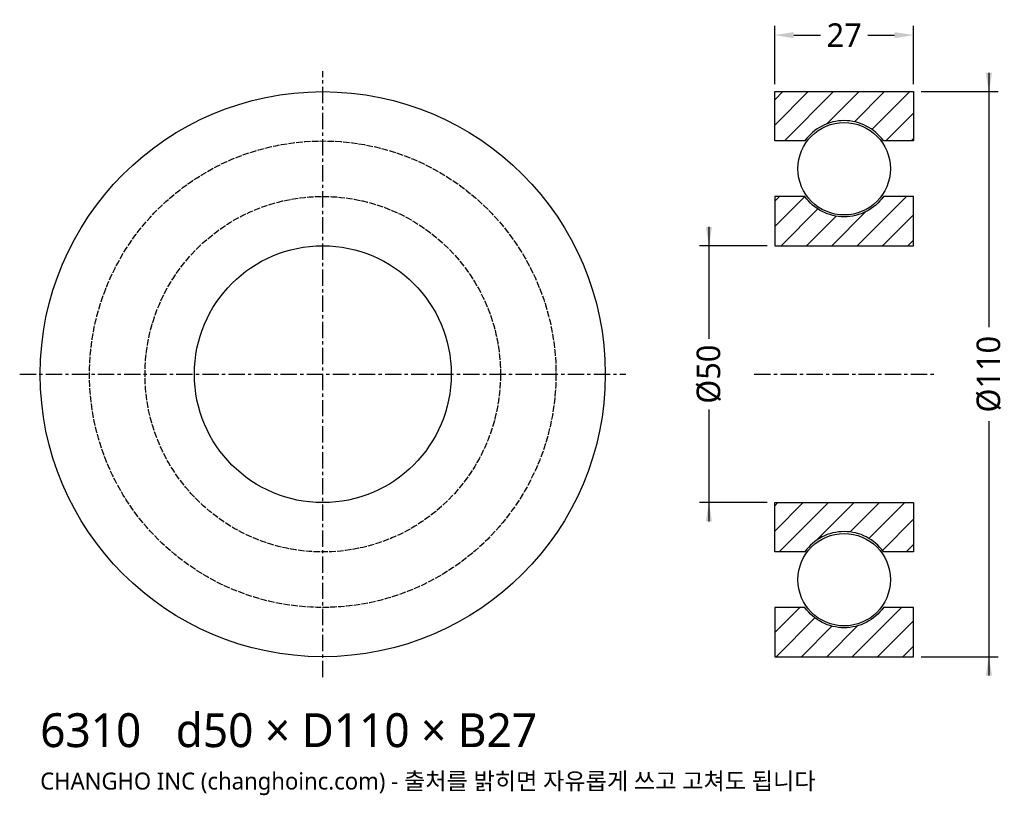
# Model space of a CAD drawing. Header units: millimetres. Extents: x -59 to 133, y -82 to 69.
import ezdxf

# ---------------------------------------------------------------- set-up
doc = ezdxf.new("R2010")
doc.units = ezdxf.units.MM
doc.linetypes.add('CENTER', pattern=[5.08, 3.175, -0.635, 0.635, -0.635])
doc.linetypes.add('DASHED', pattern=[1.524, 1.27, -0.254])
for name, color, linetype in [('문자', 7, 'CONTINUOUS'), ('숨은선', 3, 'DASHED'), ('외형선', 7, 'CONTINUOUS'), ('중심선', 1, 'CENTER'), ('치수', 4, 'CONTINUOUS'), ('해칭', 8, 'CONTINUOUS')]:
    doc.layers.add(name, color=color, linetype=linetype)
doc.styles.add('CH_KOR', font='malgun.ttf')
doc.dimstyles.new('CH_DIM', dxfattribs={"dimtxt": 2.5, "dimasz": 2, "dimexe": 1, "dimexo": 0.8, "dimgap": 0.8, "dimtad": 1, "dimdec": 0, "dimtxsty": 'CH_KOR', "dimcen": 2.5, "dimclrd": 4, "dimclre": 4, "dimclrt": 4, "dimazin": 3, "dimtfac": 1, "dimtmove": 0, "dimatfit": 3})

# ---------------------------------------------------------------- blocks, each defined once
blk = doc.blocks.new('_CLOSEDFILLED')
at = {"color": 0, "linetype": 'BYBLOCK'}
blk.add_solid([(-1, 0.164), (0, 0), (-1, -0.164)], dxfattribs=at)
blk = doc.blocks.new('*D1')
at = {"color": 4}
for p, q in [((129.67, 58.67), (129.67, 9.17)), ((116.47, 55), (131.5, 55)), ((129.67, -9.17), (129.67, -58.67)), ((116.47, -55), (131.5, -55))]:
    blk.add_line(p, q, dxfattribs=at)
at = {"layer": 'Defpoints'}
for p in [(115, 55), (129.67, 55), (115, -55)]:
    blk.add_point(p, dxfattribs=at)
at = {"layer": '치수', "color": 4, "xscale": 3.6666666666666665, "yscale": 3.6666666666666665}
for p, rotation in [((129.67, 55), 270), ((129.67, -55), 90)]:
    blk.add_blockref('_CLOSEDFILLED', p, dxfattribs=dict(at, rotation=rotation))
at = {"layer": '치수', "color": 4, "insert": (129.67, 0), "char_height": 4.583, "attachment_point": 5, "rotation": 90, "style": 'CH_KOR'}
blk.add_mtext('Ø110', dxfattribs=at)
blk = doc.blocks.new('*D2')
at = {"color": 4}
for p, q in [((75.17, 28.67), (75.17, 6.88)), ((86.53, 25), (73.33, 25)), ((75.17, -6.88), (75.17, -28.67)), ((86.53, -25), (73.33, -25))]:
    blk.add_line(p, q, dxfattribs=at)
at = {"layer": 'Defpoints'}
for p in [(75.17, 25), (88, 25), (88, -25)]:
    blk.add_point(p, dxfattribs=at)
at = {"layer": '치수', "color": 4, "xscale": 3.6666666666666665, "yscale": 3.6666666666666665}
for p, rotation in [((75.17, 25), 270), ((75.17, -25), 90)]:
    blk.add_blockref('_CLOSEDFILLED', p, dxfattribs=dict(at, rotation=rotation))
at = {"layer": '치수', "color": 4, "insert": (75.17, 0), "char_height": 4.583, "attachment_point": 5, "rotation": 90, "style": 'CH_KOR'}
blk.add_mtext('Ø50', dxfattribs=at)
blk = doc.blocks.new('*D3')
at = {"color": 4}
for p, q in [((88, 56.47), (88, 67.83)), ((115, 56.47), (115, 67.83)), ((91.67, 66), (96.92, 66)), ((106.08, 66), (111.33, 66))]:
    blk.add_line(p, q, dxfattribs=at)
at = {"layer": 'Defpoints'}
for p in [(88, 66), (88, 55), (115, 55)]:
    blk.add_point(p, dxfattribs=at)
at = {"layer": '치수', "color": 4, "xscale": 3.6666666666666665, "yscale": 3.6666666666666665, "rotation": 180}
blk.add_blockref('_CLOSEDFILLED', (88, 66), dxfattribs=at)
at = {"layer": '치수', "color": 4, "xscale": 3.6666666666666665, "yscale": 3.6666666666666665}
blk.add_blockref('_CLOSEDFILLED', (115, 66), dxfattribs=at)
at = {"layer": '치수', "color": 4, "insert": (101.5, 66), "char_height": 4.583, "attachment_point": 5, "style": 'CH_KOR'}
blk.add_mtext('27', dxfattribs=at)

msp = doc.modelspace()

# ---------------------------------------------------------------- hatches: boundary and pattern name
at = {"layer": '해칭'}
h = msp.add_hatch(dxfattribs=at)
h.set_pattern_fill('ANSI31', scale=1.1)
h.paths.add_polyline_path([(88, 55), (115, 55), (115, 45.4), (109.15, 45.4, 0.51797), (93.85, 45.4), (88, 45.4)])
h = msp.add_hatch(dxfattribs=at)
h.set_pattern_fill('ANSI31', scale=1.1)
h.paths.add_polyline_path([(88, 25), (115, 25), (115, 34.6), (109.15, 34.6, -0.51797), (93.85, 34.6), (88, 34.6)])
h = msp.add_hatch(dxfattribs=at)
h.set_pattern_fill('ANSI31', scale=1.1)
h.paths.add_polyline_path([(88, -25), (115, -25), (115, -34.6), (109.15, -34.6, 0.51797), (93.85, -34.6), (88, -34.6)])
h = msp.add_hatch(dxfattribs=at)
h.set_pattern_fill('ANSI31', scale=1.1)
h.paths.add_polyline_path([(88, -55), (115, -55), (115, -45.4), (109.15, -45.4, -0.51797), (93.85, -45.4), (88, -45.4)])

# ---------------------------------------------------------------- linework, layer by layer
at = {"layer": '숨은선'}
for radius in [45.4, 34.6]:
    msp.add_circle((0, 0), radius, dxfattribs=at)
at = {"layer": '외형선'}
for points in [[(88, 55), (115, 55), (115, 45.4), (109.15, 45.4, 0.51797), (93.85, 45.4), (88, 45.4)], [(88, 25), (115, 25), (115, 34.6), (109.15, 34.6, -0.51797), (93.85, 34.6), (88, 34.6)], [(88, -25), (115, -25), (115, -34.6), (109.15, -34.6, 0.51797), (93.85, -34.6), (88, -34.6)], [(88, -55), (115, -55), (115, -45.4), (109.15, -45.4, -0.51797), (93.85, -45.4), (88, -45.4)]]:
    msp.add_lwpolyline(points, format="xyb", close=True, dxfattribs=at)
for centre, radius in [((0, 0), 55), ((101.5, 40), 9), ((0, 0), 25), ((101.5, -40), 9)]:
    msp.add_circle(centre, radius, dxfattribs=at)
at = {"layer": '중심선'}
for p, q in [((0, -59), (0, 59)), ((-59, 0), (59, 0)), ((84, 0), (119, 0))]:
    msp.add_line(p, q, dxfattribs=at)

# ---------------------------------------------------------------- texts
at = {"layer": '문자', "style": 'CH_KOR'}
for s, height, p in [('6310   d50 × D110 × B27', 6.6, (-55, -72.6)), ('CHANGHO INC (changhoinc.com) - 출처를 밝히면 자유롭게 쓰고 고쳐도 됩니다', 3.3, (-55, -80.85))]:
    msp.add_text(s, height=height, dxfattribs=at).set_placement(p)

# ---------------------------------------------------------------- dimensions: what is measured, and where the dimension line sits
at = {"layer": '치수'}
dim = msp.add_linear_dim(base=(88, 66), p1=(88, 55), p2=(115, 55), dimstyle='CH_DIM', override={"dimscale": 1.833333}, dxfattribs=at)
dim.commit()
dim.dimension.update_dxf_attribs({"geometry": '*D3', "text_midpoint": (101.5, 66)})
for base, p1, p2, text, picture, middle in [((129.67, 55), (115, 55), (115, -55), 'Ø110', '*D1', (129.67, 0)), ((75.17, 25), (88, 25), (88, -25), 'Ø50', '*D2', (75.17, 0))]:
    dim = msp.add_linear_dim(base=base, p1=p1, p2=p2, angle=90, text=text, dimstyle='CH_DIM', override={"dimscale": 1.833333}, dxfattribs=at)
    dim.commit()
    dim.dimension.update_dxf_attribs({"geometry": picture, "text_midpoint": middle})

doc.saveas('drawing.dxf')
